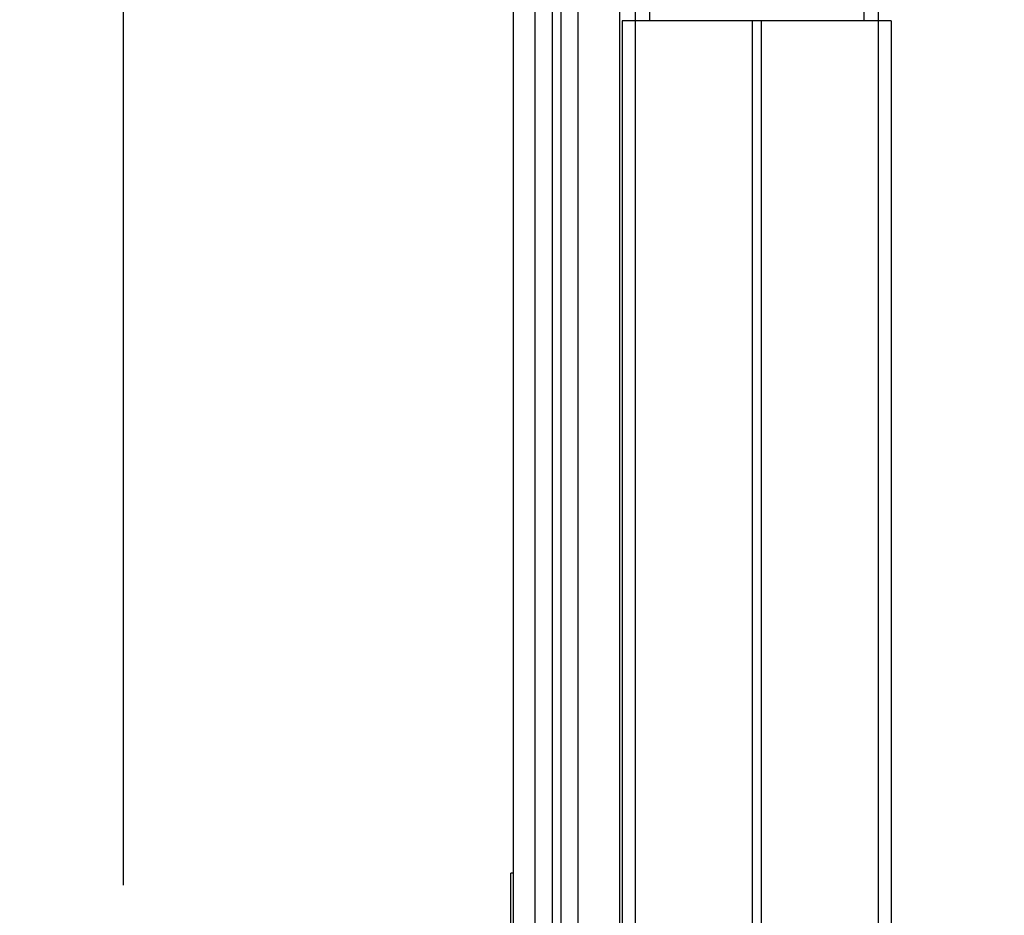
# Model space of a CAD drawing. Header units: inches. Extents: x 0.2 to 16.8, y 0.1 to 10.8.
# Tile 17 of 26: x 8.562 to 9.25, y 6.59 to 7.216. Entities that reach past the tile are written whole.
import ezdxf

# ---------------------------------------------------------------- set-up
doc = ezdxf.new("R2010")
doc.units = ezdxf.units.IN
doc.header["$LTSCALE"] = 0.935
doc.header["$MEASUREMENT"] = 0
doc.layers.get('0').update_dxf_attribs({"linetype": 'CONTINUOUS'})
doc.layers.add('DIMENSIONS', color=7, linetype='CONTINUOUS')
doc.styles.get("Standard").update_dxf_attribs({"font": 'txt', "width": 0.8})
doc.dimstyles.new('DIMSTYLE_1', dxfattribs={"dimtxt": 0.125, "dimasz": 0.18, "dimexe": 0.18, "dimexo": 0.0625, "dimgap": 0.09, "dimtad": 0, "dimtih": 1, "dimtoh": 1, "dimdec": 3, "dimzin": 4, "dimdsep": 46, "dimtxsty": 'STANDARD', "dimblk": '_FILLED', "dimblk1": '_FILLED', "dimblk2": '_FILLED', "dimcen": 0.09, "dimadec": 0, "dimazin": 0, "dimtp": 0.001, "dimtm": 0.001, "dimtfac": 1, "dimtdec": 3, "dimtofl": 0, "dimtmove": 0, "dimatfit": 3, "dimldrblk": '_FILLED', "dimfxl": 1, "dimtolj": 1, "dimtzin": 4, "dimarcsym": 0})
doc.dimstyles.new('DIMSTYLE_2', dxfattribs={"dimtxt": 0.125, "dimasz": 0.18, "dimexe": 0.18, "dimexo": 0.0625, "dimgap": 0.09, "dimtad": 0, "dimtih": 1, "dimtoh": 1, "dimdec": 3, "dimzin": 4, "dimdsep": 46, "dimtxsty": 'STANDARD', "dimblk": '_FILLED', "dimblk1": '_FILLED', "dimblk2": '_FILLED', "dimcen": 0.09, "dimadec": 0, "dimazin": 0, "dimtp": 0.001, "dimtm": 0.001, "dimtfac": 1, "dimtdec": 3, "dimtofl": 0, "dimtmove": 0, "dimatfit": 3, "dimldrblk": '_FILLED', "dimfxl": 1, "dimtolj": 1, "dimtzin": 4, "dimarcsym": 0})

# ---------------------------------------------------------------- blocks, each defined once
blk = doc.blocks.new('*D7')
at = {"layer": 'DIMENSIONS', "color": 2, "linetype": 'CONTINUOUS'}
blk.add_line((8.63415, 6.61084), (8.63415, 8.30315), dxfattribs=at)
at = {"layer": 'DIMENSIONS', "color": 2, "linetype": 'CONTINUOUS', "width": 0.8}
for s, p in [(' TYP', (8.69665, 9.49065)), (']', (8.69665, 9.39065)), ('9.86', (8.69665, 8.99065)), ('[', (8.69665, 8.89065)), ('.388', (8.69665, 8.36565))]:
    blk.add_text(s, height=0.125, rotation=90, dxfattribs=at).set_placement(p)
blk = doc.blocks.new('_FILLED')
at = {"color": 0, "linetype": 'BYBLOCK'}
blk.add_solid([(0, 0), (-1, 0.1736), (-1, -0.1736)], dxfattribs=at)
blk = doc.blocks.new('*D18')
at = {"layer": 'DIMENSIONS', "color": 2, "linetype": 'CONTINUOUS'}
for p, q in [((9.07965, 7.61565), (10.78315, 7.61565)), ((10.65815, 7.61565), (10.65815, 5.37267)), ((10.65815, 2.55065), (10.65815, 5.12267)), ((9.08465, 2.55065), (10.78315, 2.55065))]:
    blk.add_line(p, q, dxfattribs=at)
at = {"layer": 'DIMENSIONS', "color": 2, "linetype": 'CONTINUOUS', "xscale": 0.18, "yscale": 0.18, "zscale": 0.18}
for p, rotation in [((10.65815, 7.61565), 90), ((10.65815, 2.55065), 270)]:
    blk.add_blockref('_FILLED', p, dxfattribs=dict(at, rotation=rotation))
at = {"layer": 'DIMENSIONS', "color": 2, "linetype": 'CONTINUOUS', "width": 0.8}
for s, p in [('[', (10.57065, 5.18517)), (']', (11.27065, 5.18517)), ('5.065', (9.94565, 5.18517)), ('128.65', (10.67065, 5.18517))]:
    blk.add_text(s, height=0.125, dxfattribs=at).set_placement(p)

msp = doc.modelspace()

# ---------------------------------------------------------------- linework, layer by layer
at = {"color": 7, "linetype": 'CONTINUOUS'}
for p, q in [((8.92215, 2.55065), (8.92215, 7.61565)), ((8.93415, 7.61565), (8.93415, 2.55065)), ((8.94015, 7.61565), (8.94015, 2.55065)), ((8.95215, 7.61565), (8.95215, 2.55065)), ((8.98135, 2.55065), (8.98135, 7.61565)), ((8.90715, 2.55665), (8.90715, 7.60165)), ((8.99215, 7.26565), (8.99215, 7.21565)), ((9.00215, 7.26565), (9.00215, 7.21565)), ((9.15215, 7.26565), (9.15215, 7.21565)), ((9.16215, 7.26565), (9.16215, 7.21565)), ((8.98315, 7.21565), (8.98315, 3.21565)), ((9.17115, 7.21565), (8.98315, 7.21565)), ((8.99211, 7.21565), (8.99211, 3.21565)), ((9.07402, 7.21565), (9.07402, 3.21565)), ((9.08029, 7.21565), (9.08029, 3.21565)), ((9.1622, 7.21565), (9.1622, 3.21565)), ((9.17115, 7.21565), (9.17115, 3.21565)), ((8.90515, 5.93334), (8.90515, 6.61934)), ((8.90715, 6.61934), (8.90515, 6.61934))]:
    msp.add_line(p, q, dxfattribs=at)

# ---------------------------------------------------------------- dimensions: what is measured, and where the dimension line sits
at = {"layer": 'DIMENSIONS', "color": 2, "linetype": 'CONTINUOUS'}
dim = msp.add_ordinate_dim(feature_location=(8.63415, 6.61084), offset=(0, 1.69231), dtype=1, origin=(9.02215, 7.61565), text='<> TYP', dimstyle='DIMSTYLE_1', dxfattribs=at)
dim.commit()
dim.dimension.update_dxf_attribs({"geometry": '*D7', "text_midpoint": (8.63415, 9.12815)})
dim = msp.add_linear_dim(base=(10.65815, 7.61565), p1=(9.08465, 2.55065), p2=(9.07965, 7.61565), angle=90, dimstyle='DIMSTYLE_2', dxfattribs=at)
dim.commit()
dim.dimension.update_dxf_attribs({"geometry": '*D18', "text_midpoint": (10.65815, 5.24767), "dimtype": 160})

doc.saveas('drawing.dxf')
